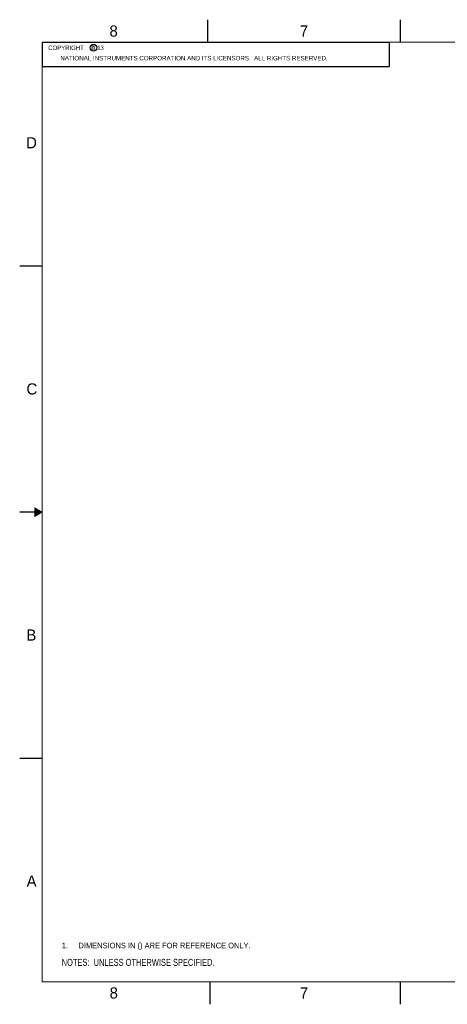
# Model space of a CAD drawing. Header units: inches. Extents: x 0 to 34, y 0 to 22.
# Tile 1 of 29: x 0 to 9.5, y 0 to 22. Entities that reach past the tile are written whole.
import ezdxf

# ---------------------------------------------------------------- set-up
doc = ezdxf.new("R2010")
doc.units = ezdxf.units.IN
doc.header["$LTSCALE"] = 1.87
doc.header["$MEASUREMENT"] = 0
doc.layers.get('0').update_dxf_attribs({"linetype": 'CONTINUOUS'})
doc.layers.add('DETAIL', color=7, linetype='CONTINUOUS')
doc.styles.get("Standard").update_dxf_attribs({"font": 'txt', "width": 0.8})
doc.styles.add('TEXTSTYLE_2', font='txt')

# ---------------------------------------------------------------- blocks, each defined once
blk = doc.blocks.new('NOTES_HEADER_BL0', base_point=(3.1215, 0.9375))
at = {"layer": 'DETAIL', "color": 2, "linetype": 'CONTINUOUS', "width": 0.8}
blk.add_text('NOTES:  UNLESS OTHERWISE SPECIFIED.', height=0.156, dxfattribs=at).set_placement((0.9375, 0.8595))
blk = doc.blocks.new('DIMS_REF_BL1', base_point=(3.125, 1.312))
at = {"layer": 'DETAIL', "color": 2, "linetype": 'CONTINUOUS', "width": 0.8}
for s, p in [('1.', (0.938, 1.25)), ('DIMENSIONS IN () ARE FOR REFERENCE ONLY.', (1.312, 1.25))]:
    blk.add_text(s, height=0.125, dxfattribs=at).set_placement(p)

msp = doc.modelspace()

# ---------------------------------------------------------------- linework, layer by layer
at = {"color": 2, "linetype": 'CONTINUOUS'}
for p, q in [((4.2, 21.5), (4.2, 22)), ((8.5, 21.5), (8.5, 22)), ((0.5, 21.5), (8.25, 21.5)), ((0.5, 21.5), (0.5, 20.9531)), ((8.25, 21.5), (8.25, 20.9531)), ((0.5, 20.9531), (8.25, 20.9531)), ((0, 16.5), (0.5, 16.5)), ((0.5, 11), (0, 11)), ((0.3303, 11.09), (0.3441, 11.09)), ((0.3303, 11.08), (0.3614, 11.08)), ((0.3303, 11.07), (0.3788, 11.07)), ((0.3303, 11.06), (0.3961, 11.06)), ((0.3303, 11.05), (0.4134, 11.05)), ((0.3303, 11.04), (0.4307, 11.04)), ((0.3303, 11.03), (0.448, 11.03)), ((0.3303, 11.02), (0.4654, 11.02)), ((0.3303, 11.01), (0.4827, 11.01)), ((0.3303, 10.99), (0.4827, 10.99)), ((0.3303, 10.98), (0.4654, 10.98)), ((0.3303, 10.97), (0.448, 10.97)), ((0.3303, 10.96), (0.4307, 10.96)), ((0.3303, 10.95), (0.4134, 10.95)), ((0.3303, 10.94), (0.3961, 10.94)), ((0.3303, 10.93), (0.3788, 10.93)), ((0.3303, 10.92), (0.3614, 10.92)), ((0.3303, 10.91), (0.3441, 10.91)), ((0, 5.5), (0.5, 5.5)), ((4.25, 0), (4.25, 0.5)), ((8.5, 0), (8.5, 0.5))]:
    msp.add_line(p, q, dxfattribs=at)
at = {"color": 7, "linetype": 'CONTINUOUS', "const_width": 0.02}
for points in [[(0.5, 21.5), (0.5, 0.5)], [(33.5, 21.5), (0.5, 21.5)], [(0.5, 0.5), (33.5, 0.5)]]:
    msp.add_lwpolyline(points, dxfattribs=at)
at = {"color": 2, "linetype": 'CONTINUOUS'}
msp.add_circle((1.6484, 21.3727), 0.0754, dxfattribs=at)

# ---------------------------------------------------------------- block references
at = {"layer": 'DETAIL', "color": 2, "linetype": 'CONTINUOUS'}
for name, p in [('DIMS_REF_BL1', (3.1251, 1.3124)), ('NOTES_HEADER_BL0', (3.1215, 0.9375))]:
    msp.add_blockref(name, p, dxfattribs=at)

# ---------------------------------------------------------------- texts
at = {"color": 2, "linetype": 'CONTINUOUS', "attachment_point": 1, "line_spacing_factor": 0.9, "style": 'TEXTSTYLE_2'}
for s, insert, char_height, width in [('8', (2.0046, 21.8713), 0.25, 0.25), ('7', (6.2556, 21.8743), 0.25, 0.25), ('c', (1.599, 21.4388), 0.1, 0.1), ('NATIONAL INSTRUMENTS CORPORATION AND ITS LICENSORS.  ALL RIGHTS RESERVED.', (0.9071, 21.1911), 0.1, 7.3), ('D', (0.1424, 19.375), 0.25, 0.25), ('C', (0.1508, 13.8746), 0.25, 0.25), ('B', (0.1484, 8.3757), 0.25, 0.25), ('A', (0.1541, 2.8761), 0.25, 0.25), ('8', (2.0074, 0.3791), 0.25, 0.25), ('7', (6.2553, 0.3787), 0.25, 0.25)]:
    msp.add_mtext(s, dxfattribs=dict(at, insert=insert, char_height=char_height, width=width))
at = {"layer": 'DETAIL', "color": 2, "linetype": 'CONTINUOUS', "insert": (0.5625, 21.4219), "char_height": 0.1, "width": 1.52, "attachment_point": 1, "line_spacing_factor": 0.9}
msp.add_mtext('  COPYRIGHT    2013', dxfattribs=at)

doc.saveas('drawing.dxf')
